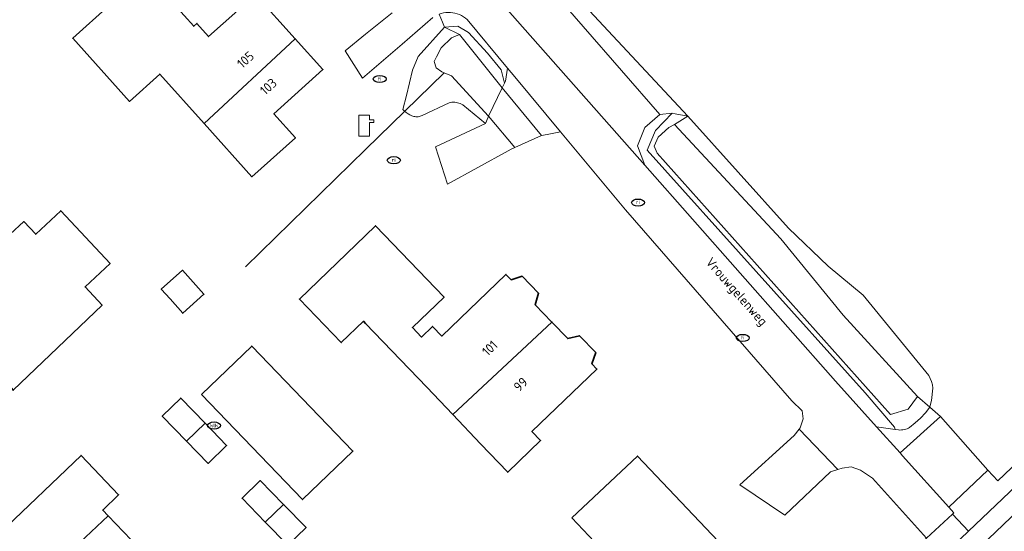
# Model space of a CAD drawing. Header units: metres. Extents: x 103671 to 105190, y 427150 to 429171.
# Tile 107 of 256: x 103967 to 104061, y 428002 to 428050. Entities that reach past the tile are written whole.
import ezdxf
from ezdxf.enums import TextEntityAlignment as Align

# ---------------------------------------------------------------- set-up
doc = ezdxf.new("R2010")
doc.units = ezdxf.units.M
for name, color, linetype, lineweight in [('B-WE-GR-GROENVOORZIENING-GV', 253, 'Continuous', 18), ('B-WE-GR-HAAG-G', 253, 'GR-HAAG1-SO', 13), ('B-WE-IE-MEUBILAIR-S', 253, 'Continuous', 25), ('B-WE-KL-WATER-S', 253, 'Continuous', 25), ('B-WE-KW-KUNSTWERK_DEK-GV', 253, 'Continuous', 18), ('B-WE-OG-BEBOUWING-GV', 253, 'Continuous', 35), ('B-WE-OG-BEBOUWING-T18', 7, 'Continuous', 18), ('B-WE-OG-TERREIN_BEGROEID-GV', 253, 'Continuous', 18), ('B-WE-OG-TERREIN_ERF-GV', 253, 'Continuous', 18), ('B-WE-OG-TERREIN_OEVER-GV', 253, 'Continuous', 18), ('B-WE-OG-TOPOGRAFIE-T18', 7, 'Continuous', 18), ('B-WE-OG-WATER_SLOOT-GV', 253, 'Continuous', 18), ('B-WE-OG-WEG-GV', 253, 'Continuous', 18), ('B-WE-VH-GESLOTENVERHARDING_ASFALT-GV', 253, 'Continuous', 18), ('B-WE-VH-OPENVERHARDING_BETONSTRAATSTEEN-GV', 253, 'Continuous', 18), ('B-WE-VH-OPENVERHARDING_TEGEL-GV', 253, 'Continuous', 18), ('B-WE-VW-MARKERING_PICTOGRAM-G', 253, 'Continuous', 18)]:
    doc.layers.add(name, color=color, linetype=linetype, lineweight=lineweight)
doc.styles.add('NLCS-ISO', font='NLCS-ISO.ttf')
doc.styles.add('NLCS-ISO-M500-T18', font='NLCS-ISO.ttf', dxfattribs={"height": 0.9})
doc.linetypes.add('GR-HAAG1-SO', pattern='A,6,[176,NLCS.SHX,S=0.125,R=0,X=0,Y=0],-2', length=8)

# ---------------------------------------------------------------- blocks, each defined once
blk = doc.blocks.new('SKL-WATER_POMP-SO')
at = {"color": 0, "linetype": 'ByBlock', "lineweight": 18}
blk.add_lwpolyline([(1, 1.09), (1, 2), (-1, 2), (-1, -2), (1, -2), (1, 0.57), (1.85, 0.57), (1.85, 1.09)], close=True, dxfattribs=at)
blk = doc.blocks.new('SIE-MEUBILAIR_PUT_KOLK-SO')
blk.add_ellipse((0, 0), major_axis=(1.25, 0), ratio=0.54)
at = {"style": 'NLCS-ISO'}
blk.add_text('klk', height=0.75, dxfattribs=at).set_placement((0.03, 0), align=Align.MIDDLE_CENTER)
blk = doc.blocks.new('SIE-MEUBILAIR_PUT_RIOOLPUT-SO')
blk.add_ellipse((0, 0), major_axis=(1.25, 0), ratio=0.54)
at = {"style": 'NLCS-ISO'}
blk.add_text('ri', height=0.75, dxfattribs=at).set_placement((-0.04, 0.07), align=Align.MIDDLE_CENTER)

msp = doc.modelspace()

# ---------------------------------------------------------------- linework, layer by layer
at = {"layer": 'B-WE-GR-GROENVOORZIENING-GV', "flags": 128}
msp.add_lwpolyline([(104054.924, 428012.562), (104053.909, 428013.445), (104053.495, 428012.915), (104053.028, 428012.407), (104052.521, 428011.938), (104051.979, 428011.512), (104051.857, 428011.444), (104051.73, 428011.386), (104051.598, 428011.338), (104051.463, 428011.301), (104051.326, 428011.276), (104051.187, 428011.262), (104051.047, 428011.259), (104050.908, 428011.267), (104050.59, 428011.313), (104048.808, 428011.572), (104051.06, 428009.068)], close=True, dxfattribs=at)
at = {"layer": 'B-WE-GR-HAAG-G', "flags": 128}
msp.add_lwpolyline([(103988.541, 428026.853), (104000, 428038.048), (104007.492, 428045.366)], dxfattribs=at)
at = {"layer": 'B-WE-KW-KUNSTWERK_DEK-GV', "flags": 128}
msp.add_lwpolyline([(104013.053, 428043.93), (104011.748, 428041.236), (104014.249, 428038.232), (104016.795, 428039.378)], close=True, dxfattribs=at)
at = {"layer": 'B-WE-OG-BEBOUWING-GV', "flags": 128}
for points in [[(103984.575, 428040.531), (103993.283, 428048.616), (103989.475, 428052.848), (103985.007, 428048.828), (103983.882, 428050.078), (103983.587, 428049.812), (103978.98, 428054.932), (103972.019, 428048.669), (103977.444, 428042.633), (103980.342, 428045.24)], [(103993.283, 428048.616), (103984.575, 428040.531), (103989.147, 428035.437), (103993.302, 428039.176), (103991.242, 428041.466), (103995.925, 428045.68)], [(103958.571, 428023.102), (103964.164, 428016.999), (103964.42, 428017.25), (103966.347, 428015.065), (103974.83, 428023.196), (103973.202, 428024.929), (103975.594, 428027.176), (103970.879, 428032.196), (103968.488, 428029.949), (103967.341, 428031.17), (103966.048, 428029.975), (103961.496, 428034.905), (103956.663, 428030.441), (103961.193, 428025.496)], [(104008.338, 428012.727), (104017.801, 428021.559), (104016.202, 428023.22), (104016.526, 428024.325), (104014.973, 428025.939), (104013.9, 428025.614), (104013.414, 428026.118), (104007.289, 428020.225), (104006.393, 428021.156), (104005.334, 428020.137), (104004.469, 428021.036), (104007.504, 428023.956), (104000.954, 428030.764), (104000, 428029.846), (103993.674, 428023.76), (103997.668, 428019.609), (103999.794, 428021.654), (104000, 428021.44), (104005.866, 428015.344)], [(103981.321, 428023.773), (103982.53, 428022.413), (103984.562, 428024.22), (103982.521, 428026.516), (103980.476, 428024.723)], [(104008.338, 428012.727), (104010.978, 428009.934), (104013.582, 428007.228), (104016.719, 428010.246), (104015.89, 428011.107), (104022.104, 428017.086), (104021.619, 428017.59), (104021.986, 428018.651), (104020.433, 428020.265), (104019.316, 428019.985), (104017.801, 428021.559)], [(103984.311, 428014.646), (103993.973, 428004.611), (103998.786, 428009.245), (103989.124, 428019.28)], [(103982.884, 428010.201), (103984.678, 428011.908), (103982.348, 428014.31), (103980.571, 428012.585)], [(103984.678, 428011.908), (103982.884, 428010.201), (103984.951, 428008.072), (103986.728, 428009.796)], [(103969.082, 427997.064), (103972.167, 428000), (103975.403, 428003.08), (103974.885, 428003.622), (103976.404, 428005.072), (103972.815, 428008.831), (103964.98, 428001.374), (103966.288, 428000)], [(104019.713, 428002.861), (104022.427, 428000), (104022.824, 427999.581), (104021.155, 427997.999), (104023.551, 427995.475), (104025.22, 427997.057), (104028.227, 427993.888), (104027.379, 427993.082), (104028.17, 427992.248), (104024.39, 427988.662), (104028.858, 427983.954), (104036.846, 427991.533), (104032.372, 427996.228), (104031.944, 427995.822), (104031.256, 427996.548), (104034.581, 427999.698), (104034.295, 428000), (104025.985, 428008.772)], [(103990.406, 428002.477), (103992.163, 428004.149), (103989.933, 428006.434), (103988.197, 428004.741)], [(103992.163, 428004.149), (103990.406, 428002.477), (103992.577, 428000.252), (103994.313, 428001.945)], [(103969.082, 427997.064), (103972.791, 427993.167), (103979.118, 427999.189), (103978.344, 428000), (103975.403, 428003.08), (103972.167, 428000)]]:
    msp.add_lwpolyline(points, close=True, dxfattribs=at)
at = {"layer": 'B-WE-OG-TERREIN_BEGROEID-GV', "flags": 128}
msp.add_lwpolyline([(104017.374, 428055.631), (104017.13, 428054.021), (104028.105, 428041.386), (104029.278, 428041.517), (104029.584, 428041.456), (104030.776, 428041.219)], close=True, dxfattribs=at)
at = {"layer": 'B-WE-OG-TERREIN_ERF-GV', "flags": 128}
for points in [[(104017.374, 428055.631), (104030.776, 428041.219), (104040.394, 428030.546), (104044.193, 428026.904), (104047.545, 428024.141), (104053.81, 428016.472), (104053.948, 428016.186), (104054.06, 428015.889), (104054.146, 428015.584), (104054.205, 428015.272), (104054.069, 428014.077), (104053.919, 428013.459), (104053.909, 428013.445), (104054.924, 428012.562), (104059.452, 428007.433), (104060.417, 428006.404), (104095.12, 428039.448), (104094.378, 428040.249), (104096.19, 428041.927), (104096.616, 428041.467), (104116.256, 428060.109)], [(104006.435, 428050.657), (104003.487, 428048.11), (103999.719, 428044.853), (103998.034, 428047.458), (104000, 428049.056), (104002.531, 428051.111)], [(104053.59, 428000.937), (104048.434, 428006.658), (104047.273, 428007.423), (104046.394, 428007.735), (104045.529, 428007.602), (104045.114, 428007.483), (104044.41, 428007.282), (104040.043, 428003.139), (104035.759, 428006.041), (104040.935, 428010.735), (104041.43, 428011.349), (104041.522, 428011.463), (104041.801, 428012.332), (104041.701, 428013.101), (104040.724, 428014.054), (104024.826, 428032.289), (104018.625, 428039.74), (104017.338, 428039.485), (104016.795, 428039.378), (104014.249, 428038.232), (104013.904, 428038.077), (104013.634, 428037.928), (104007.821, 428034.722), (104006.678, 428038.295), (104011.467, 428040.531), (104009.292, 428042.298), (104009.175, 428042.369), (104009.052, 428042.429), (104008.924, 428042.479), (104008.793, 428042.517), (104008.659, 428042.545), (104008.523, 428042.561), (104008.386, 428042.565), (104008.249, 428042.557), (104008.114, 428042.538), (104007.98, 428042.508), (104005.407, 428041.287), (104005.313, 428041.248), (104005.216, 428041.217), (104005.117, 428041.193), (104005.016, 428041.179), (104004.914, 428041.173), (104004.812, 428041.176), (104004.711, 428041.187), (104004.611, 428041.207), (104004.42, 428041.273), (104004.235, 428041.356), (104004.058, 428041.454), (104003.89, 428041.567), (104003.732, 428041.694), (104003.573, 428041.872), (104003.898, 428043.214), (104004.472, 428045.628), (104005.032, 428046.934), (104007.538, 428049.724), (104007.355, 428050.21), (104007.019, 428050.967)], [(103964.98, 428001.374), (103972.815, 428008.831), (103976.404, 428005.072), (103974.885, 428003.622), (103975.403, 428003.08), (103978.344, 428000)]]:
    msp.add_lwpolyline(points, dxfattribs=at)
for points in [[(103993.283, 428048.616), (103995.925, 428045.68), (103991.242, 428041.466), (103993.302, 428039.176), (103989.147, 428035.437), (103984.575, 428040.531), (103980.342, 428045.24), (103977.444, 428042.633), (103972.019, 428048.669), (103978.98, 428054.932), (103983.587, 428049.812), (103983.882, 428050.078), (103985.007, 428048.828), (103989.475, 428052.848)], [(103958.571, 428023.102), (103961.193, 428025.496), (103956.663, 428030.441), (103961.496, 428034.905), (103966.048, 428029.975), (103967.341, 428031.17), (103968.488, 428029.949), (103970.879, 428032.196), (103975.594, 428027.176), (103973.202, 428024.929), (103974.83, 428023.196), (103966.347, 428015.065), (103964.42, 428017.25), (103964.164, 428016.999)], [(104008.338, 428012.727), (104005.866, 428015.344), (104000, 428021.44), (103999.794, 428021.654), (103997.668, 428019.609), (103993.674, 428023.76), (104000, 428029.846), (104000.954, 428030.764), (104007.504, 428023.956), (104004.469, 428021.036), (104005.334, 428020.137), (104006.393, 428021.156), (104007.289, 428020.225), (104013.414, 428026.118), (104013.9, 428025.614), (104014.973, 428025.939), (104016.526, 428024.325), (104016.202, 428023.22), (104017.801, 428021.559), (104019.316, 428019.985), (104020.433, 428020.265), (104021.986, 428018.651), (104021.619, 428017.59), (104022.104, 428017.086), (104015.89, 428011.107), (104016.719, 428010.246), (104013.582, 428007.228), (104010.978, 428009.934)], [(103982.53, 428022.413), (103981.321, 428023.773), (103980.476, 428024.723), (103982.521, 428026.516), (103984.562, 428024.22)], [(103998.786, 428009.245), (103993.973, 428004.611), (103984.311, 428014.646), (103989.124, 428019.28)], [(103984.678, 428011.908), (103986.728, 428009.796), (103984.951, 428008.072), (103982.884, 428010.201), (103980.571, 428012.585), (103982.348, 428014.31)], [(104019.713, 428002.861), (104025.985, 428008.772), (104034.295, 428000), (104034.581, 427999.698), (104031.256, 427996.548), (104031.944, 427995.822), (104032.372, 427996.228), (104036.846, 427991.533), (104028.858, 427983.954), (104024.39, 427988.662), (104028.17, 427992.248), (104027.379, 427993.082), (104028.227, 427993.888), (104025.22, 427997.057), (104023.551, 427995.475), (104021.155, 427997.999), (104022.824, 427999.581), (104022.427, 428000)], [(103990.406, 428002.477), (103988.197, 428004.741), (103989.933, 428006.434), (103992.163, 428004.149), (103994.313, 428001.945), (103992.577, 428000.252)]]:
    msp.add_lwpolyline(points, close=True, dxfattribs=at)
at = {"layer": 'B-WE-OG-TERREIN_OEVER-GV', "flags": 128}
for points in [[(104008.22, 428045.07), (104007.492, 428045.366), (104007.29, 428045.449), (104006.742, 428045.855), (104006.565, 428046.447), (104006.778, 428046.887), (104007.232, 428047.747), (104008.224, 428048.713), (104008.982, 428049.02), (104007.538, 428049.724), (104005.032, 428046.934), (104004.472, 428045.628), (104003.898, 428043.214), (104003.573, 428041.872), (104003.732, 428041.694), (104003.89, 428041.567), (104004.058, 428041.454), (104004.235, 428041.356), (104004.42, 428041.273), (104004.611, 428041.207), (104004.711, 428041.187), (104004.812, 428041.176), (104004.914, 428041.173), (104005.016, 428041.179), (104005.117, 428041.193), (104005.216, 428041.217), (104005.313, 428041.248), (104005.407, 428041.287), (104007.98, 428042.508), (104008.114, 428042.538), (104008.249, 428042.557), (104008.386, 428042.565), (104008.523, 428042.561), (104008.659, 428042.545), (104008.793, 428042.517), (104008.924, 428042.479), (104009.052, 428042.429), (104009.175, 428042.369), (104009.292, 428042.298), (104011.467, 428040.531), (104011.702, 428041.141), (104011.748, 428041.236)], [(104009.843, 428049.207), (104008.805, 428049.824), (104007.538, 428049.724), (104008.982, 428049.02), (104013.053, 428043.93), (104013.268, 428044.375), (104012.958, 428045.645), (104011.654, 428047.238)], [(104029.278, 428041.517), (104028.105, 428041.386), (104026.684, 428040.133), (104025.964, 428038.381), (104026.681, 428036.547), (104044.902, 428015.915), (104048.808, 428011.572), (104050.59, 428011.313), (104050.525, 428011.523), (104047.729, 428014.812), (104026.912, 428037.997), (104027.702, 428039.872)], [(104053.495, 428012.915), (104053.909, 428013.445), (104052.739, 428014.463), (104051.83, 428013.254), (104050.136, 428012.746), (104027.844, 428037.691), (104027.58, 428038.368), (104027.938, 428039.239), (104028.975, 428040.153), (104029.504, 428040.447), (104030.776, 428041.219), (104029.584, 428041.456), (104029.278, 428041.517), (104027.702, 428039.872), (104026.912, 428037.997), (104047.729, 428014.812), (104050.525, 428011.523), (104050.59, 428011.313), (104050.908, 428011.267), (104051.047, 428011.259), (104051.187, 428011.262), (104051.326, 428011.276), (104051.463, 428011.301), (104051.598, 428011.338), (104051.73, 428011.386), (104051.857, 428011.444), (104051.979, 428011.512), (104052.521, 428011.938), (104053.028, 428012.407)], [(104053.909, 428013.445), (104053.919, 428013.459), (104054.069, 428014.077), (104054.205, 428015.272), (104054.146, 428015.584), (104054.06, 428015.889), (104053.948, 428016.186), (104053.81, 428016.472), (104047.545, 428024.141), (104044.193, 428026.904), (104040.394, 428030.546), (104030.776, 428041.219), (104029.504, 428040.447), (104039.686, 428029.521), (104045.616, 428022.225), (104052.739, 428014.463)]]:
    msp.add_lwpolyline(points, close=True, dxfattribs=at)
at = {"layer": 'B-WE-OG-WATER_SLOOT-GV', "flags": 128}
for points in [[(104008.982, 428049.02), (104008.224, 428048.713), (104007.232, 428047.747), (104006.778, 428046.887), (104006.565, 428046.447), (104006.742, 428045.855), (104007.29, 428045.449), (104007.492, 428045.366), (104008.22, 428045.07), (104011.748, 428041.236), (104014.249, 428038.232), (104016.795, 428039.378), (104013.053, 428043.93)], [(104029.504, 428040.447), (104028.975, 428040.153), (104027.938, 428039.239), (104027.58, 428038.368), (104027.844, 428037.691), (104050.136, 428012.746), (104051.83, 428013.254), (104052.739, 428014.463), (104045.616, 428022.225), (104039.686, 428029.521)]]:
    msp.add_lwpolyline(points, close=True, dxfattribs=at)
at = {"layer": 'B-WE-OG-WEG-GV', "flags": 128}
for points in [[(104017.13, 428054.021), (104016.089, 428052.58), (104015.19, 428051.906), (104014.052, 428051.816), (104013.346, 428052.096), (104002.624, 428065.209), (104002.298, 428065.999), (104002.177, 428067.246), (104001.978, 428066.796), (104001.761, 428064.735), (104011.845, 428053.343), (104026.681, 428036.547), (104025.964, 428038.381), (104026.684, 428040.133), (104028.105, 428041.386)], [(104009.701, 428050.453), (104009.532, 428050.595), (104009.351, 428050.722), (104009.16, 428050.834), (104008.96, 428050.928), (104008.753, 428051.006), (104008.541, 428051.066), (104008.324, 428051.107), (104008.104, 428051.13), (104007.883, 428051.135), (104007.662, 428051.12), (104007.444, 428051.087), (104007.229, 428051.036), (104007.019, 428050.967), (104007.355, 428050.21), (104007.538, 428049.724), (104008.805, 428049.824), (104009.843, 428049.207), (104011.654, 428047.238), (104012.958, 428045.645), (104013.268, 428044.375), (104013.359, 428044.563), (104013.562, 428045.822)]]:
    msp.add_lwpolyline(points, close=True, dxfattribs=at)
at = {"layer": 'B-WE-VH-GESLOTENVERHARDING_ASFALT-GV', "flags": 128}
for points in [[(104009.701, 428050.453), (104013.562, 428045.822), (104014.272, 428044.97), (104018.625, 428039.74), (104024.826, 428032.289), (104040.724, 428014.054), (104041.701, 428013.101), (104041.801, 428012.332), (104041.522, 428011.463), (104041.43, 428011.349), (104045.114, 428007.483), (104045.529, 428007.602), (104046.394, 428007.735), (104047.273, 428007.423), (104048.434, 428006.658), (104053.59, 428000.937), (104056.078, 428003.225), (104056.199, 428003.354), (104055.706, 428003.902), (104051.295, 428008.807), (104051.06, 428009.068), (104048.808, 428011.572), (104044.902, 428015.915), (104026.681, 428036.547), (104011.845, 428053.343)], [(104002.531, 428051.111), (104000, 428049.056), (103998.034, 428047.458), (103999.719, 428044.853), (104003.487, 428048.11), (104006.435, 428050.657)], [(104062.823, 428006.568), (104057.615, 428001.601), (104054.545, 427998.673), (104053.551, 427997.725), (104043.569, 427988.169), (104034.44, 427979.466), (104036.916, 427976.978), (104055.487, 427994.701), (104061.975, 428000.891)]]:
    msp.add_lwpolyline(points, dxfattribs=at)
for points in [[(104014.272, 428044.97), (104013.562, 428045.822), (104013.359, 428044.563), (104013.268, 428044.375), (104013.053, 428043.93), (104016.795, 428039.378), (104017.338, 428039.485), (104018.625, 428039.74)], [(104013.053, 428043.93), (104011.748, 428041.236), (104014.249, 428038.232), (104016.795, 428039.378)], [(104013.634, 428037.928), (104013.904, 428038.077), (104014.249, 428038.232), (104011.748, 428041.236), (104011.702, 428041.141), (104011.467, 428040.531), (104006.678, 428038.295), (104007.821, 428034.722)]]:
    msp.add_lwpolyline(points, close=True, dxfattribs=at)
at = {"layer": 'B-WE-VH-OPENVERHARDING_BETONSTRAATSTEEN-GV', "flags": 128}
for points in [[(104054.924, 428012.562), (104051.06, 428009.068), (104051.295, 428008.807), (104055.706, 428003.902), (104059.452, 428007.433)], [(104041.43, 428011.349), (104040.935, 428010.735), (104035.759, 428006.041), (104040.043, 428003.139), (104044.41, 428007.282), (104045.114, 428007.483)], [(104053.59, 428000.937), (104053.08, 428000.467), (104053.461, 428000), (104054.545, 427998.673), (104057.615, 428001.601), (104056.078, 428003.225)]]:
    msp.add_lwpolyline(points, close=True, dxfattribs=at)
at = {"layer": 'B-WE-VH-OPENVERHARDING_TEGEL-GV', "flags": 128}
msp.add_lwpolyline([(104116.256, 428060.109), (104096.616, 428041.467), (104096.19, 428041.927), (104094.378, 428040.249), (104095.12, 428039.448), (104060.417, 428006.404), (104059.452, 428007.433), (104055.706, 428003.902), (104056.199, 428003.354), (104056.078, 428003.225), (104057.615, 428001.601), (104062.823, 428006.568), (104074.758, 428017.932), (104085.983, 428028.593), (104093.94, 428036.169), (104098.274, 428040.286), (104100.822, 428042.705), (104106.694, 428048.292), (104109.864, 428051.308)], dxfattribs=at)
at = {"layer": 'B-WE-VW-MARKERING_PICTOGRAM-G', "flags": 128}
for points in [[(104073.596, 428014.327), (104060.923, 428002.22)], [(104060.923, 428002.22), (104046.967, 427988.887)]]:
    msp.add_lwpolyline(points, dxfattribs=at)

# ---------------------------------------------------------------- block references
at = {"layer": 'B-WE-IE-MEUBILAIR-S', "xscale": 0.5, "yscale": 0.5, "zscale": 0.5}
for name, p in [('SIE-MEUBILAIR_PUT_RIOOLPUT-SO', (104001.354, 428044.78)), ('SIE-MEUBILAIR_PUT_RIOOLPUT-SO', (104002.702, 428037.025)), ('SIE-MEUBILAIR_PUT_RIOOLPUT-SO', (104026.029, 428032.982)), ('SIE-MEUBILAIR_PUT_RIOOLPUT-SO', (104036.035, 428020.059)), ('SIE-MEUBILAIR_PUT_KOLK-SO', (103985.52, 428011.69))]:
    msp.add_blockref(name, p, dxfattribs=at)
at = {"layer": 'B-WE-KL-WATER-S', "xscale": 0.5, "yscale": 0.5, "zscale": 0.5}
msp.add_blockref('SKL-WATER_POMP-SO', (103999.866, 428040.333), dxfattribs=at)

# ---------------------------------------------------------------- texts
at = {"layer": 'B-WE-OG-BEBOUWING-T18', "style": 'NLCS-ISO-M500-T18'}
for s, rotation, p in [('105', 42, (103988.531, 428046.618)), ('103', 42, (103990.711, 428044.052)), ('101', 43.9, (104011.866, 428019.078)), ('99', 43.9, (104014.813, 428015.621))]:
    msp.add_text(s, height=0.9, rotation=rotation, dxfattribs=at).set_placement(p, align=Align.MIDDLE)
at = {"layer": 'B-WE-OG-TOPOGRAFIE-T18', "style": 'NLCS-ISO-M500-T18'}
msp.add_text('Vrouwgelenweg', height=0.9, rotation=311.4, dxfattribs=at).set_placement((104035.361, 428024.387), align=Align.MIDDLE)

doc.saveas('drawing.dxf')
